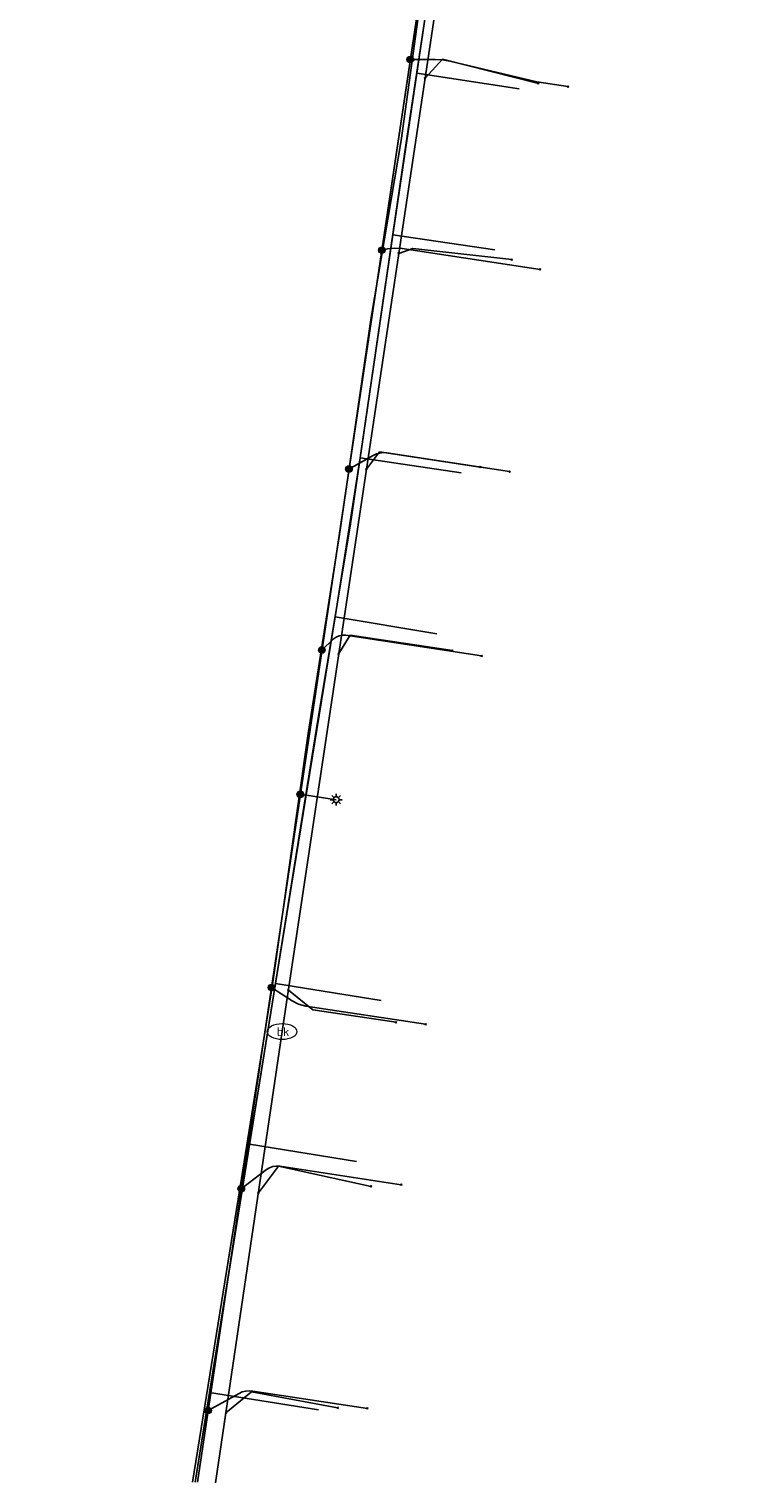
# Model space of a CAD drawing. Header units: metres. Extents: x 253430 to 254090, y 592748 to 593165.
# Tile 4 of 146: x 253508 to 253532, y 592766 to 592815. Entities that reach past the tile are written whole.
import ezdxf
from ezdxf.enums import TextEntityAlignment as Align
from ezdxf.lldxf.tags import DXFTag

# ---------------------------------------------------------------- set-up
doc = ezdxf.new("R2010")
doc.units = ezdxf.units.M
for name, color, linetype in [('B-WE-IE-MEUBILAIR-S', 7, 'Continuous'), ('B-WE-KL-DATA-G', 90, 'KL-DATA-SO'), ('B-WE-KL-DATA_DUCT-G', 90, 'Continuous'), ('B-WE-KL-DATA_KABELBED-G', 90, 'Continuous'), ('B-WE-KL-ET_LS-G', 190, 'KL-LS-SO'), ('B-WE-KL-ET_LS_HULPSTUK-S', 190, 'Continuous'), ('B-WE-KL-ET_LS_KABELBED-G', 190, 'Continuous'), ('B-WE-KL-WATER-G', 170, 'KL-WATER-SO'), ('B-WE-KL-WATER-S', 170, 'Continuous'), ('B-WE-KL-WATER_HULPSTUK-S', 170, 'Continuous')]:
    doc.layers.add(name, color=color, linetype=linetype)
doc.styles.add('NLCS-ISO', font='txt')
doc.styles.get("Standard").update_dxf_attribs({"font": 'simplex.shx'})
tags = doc.linetypes.add('KL-DATA-SO', pattern='A,4,-1,[101,NLCS.SHX,S=0.5,R=0,X=0,Y=0],-1,4,-1,["D",Standard,S=1,R=0,X=-0.25,Y=-0.5],-1.5', length=12.5).pattern_tags.tags
tags[18] = DXFTag(74, 10)
tags = doc.linetypes.add('KL-LS-SO', pattern='A,4,-1,[103,NLCS.SHX,S=0.75,R=0,X=0,Y=0],-1,4,-1,["L",Standard,S=1,R=0,X=0,Y=-0.5],-2', length=13).pattern_tags.tags
tags[18] = DXFTag(74, 10)
doc.linetypes.add('KL-WATER-SO', pattern='A,7,-0.5,[168,NLCS.SHX,S=0.75,R=0,X=0.75,Y=0],-2', length=9.5)

# ---------------------------------------------------------------- blocks, each defined once
blk = doc.blocks.new('SKL-WTB_HULP_OVERIG-SO')
at = {"color": 0, "linetype": 'ByBlock', "lineweight": 18}
for points in [[(-0.14, 0.14), (0.14, -0.14)], [(0.14, 0.14), (-0.14, -0.14)]]:
    blk.add_lwpolyline(points, dxfattribs=at)
at = {"color": 0, "linetype": 'ByBlock', "lineweight": 18, "style": 'NLCS-ISO', "flags": 1}
for tag, p in [('TYPE', (1.5, 0)), ('OMSCHRIJVING', (1.5, -3)), ('LABEL', (1.5, -1.5))]:
    blk.add_attdef(tag, p, '', height=1, dxfattribs=at)
blk = doc.blocks.new('SKL-WATER_BRANDKRAAN_BRANDPUT-SO')
at = {"color": 0, "linetype": 'ByBlock', "lineweight": 18}
blk.add_ellipse((0, 0), major_axis=(2.5, 0), ratio=0.54, dxfattribs=at)
at = {"color": 0, "linetype": 'ByBlock', "lineweight": 18, "style": 'NLCS-ISO'}
blk.add_text('bk', height=1.5, dxfattribs=at).set_placement((0.16, 0), align=Align.MIDDLE_CENTER)
blk = doc.blocks.new('SKL-WTB_HULP_MOF-SO')
at = {"linetype": 'ByBlock', "lineweight": 18}
h = blk.add_hatch(color=0, dxfattribs=at)
h.dxf.hatch_style = 1
h.paths.add_polyline_path([(-0.5625, 0, 1), (0.5625, 0, 1)])
at = {"color": 0, "linetype": 'ByBlock', "lineweight": 18}
blk.add_circle((0, 0), 0.5625, dxfattribs=at)
at = {"color": 0, "linetype": 'ByBlock', "lineweight": 18, "style": 'NLCS-ISO', "flags": 1}
for tag, p in [('TYPE', (1.5, 0)), ('OMSCHRIJVING', (1.5, -3)), ('LABEL', (1.5, -1.5))]:
    blk.add_attdef(tag, p, '', height=1, dxfattribs=at)
blk = doc.blocks.new('SIE-MEUBILAIR_PAAL_LICHTMAST-SO')
for points in [[(-0.62, 0), (-1, 0)], [(-0.71, 0.71), (-0.44, 0.44)], [(0, 1), (0, 0.62)], [(0.44, 0.44), (0.71, 0.71)], [(1, 0), (0.62, 0)], [(-0.71, -0.71), (-0.44, -0.44)], [(0, -0.62), (0, -1)], [(0.44, -0.44), (0.71, -0.71)]]:
    blk.add_lwpolyline(points)
blk.add_circle((0, 0), 0.5)

msp = doc.modelspace()

# ---------------------------------------------------------------- linework, layer by layer
at = {"layer": 'B-WE-KL-DATA-G'}
for points in [[(253509.389, 592909.486), (253508.554, 592901.05), (253508.302, 592899.823), (253507.109, 592892.108), (253506.047, 592884.605), (253505.866, 592883.654), (253506.063, 592883.003), (253507.292, 592882.526), (253508.73, 592882.172), (253512.158, 592881.664), (253520.845, 592880.385), (253530.087, 592879.03), (253530.791, 592878.737), (253531.093, 592878.354), (253531.171, 592878.168), (253530.435, 592873.845), (253529.456, 592867.826), (253524.495, 592836.149), (253523.173, 592827.049), (253521.82, 592817.917), (253520.843, 592811.419), (253518.948, 592798.474), (253517.862, 592791.986), (253513.706, 592766.188)], [(253513.706, 592766.188), (253517.862, 592791.986), (253518.948, 592798.474), (253520.843, 592811.419), (253521.82, 592817.917), (253523.173, 592827.049), (253524.495, 592836.149), (253528.965, 592864.688), (253532.49, 592864.136)], [(253513.706, 592766.188), (253517.862, 592791.986), (253518.948, 592798.474), (253520.843, 592811.419), (253521.82, 592817.917), (253523.173, 592827.049), (253524.495, 592836.149), (253528.748, 592863.305), (253532.286, 592862.751)], [(253513.706, 592766.188), (253517.862, 592791.986), (253518.948, 592798.474), (253520.843, 592811.419), (253521.82, 592817.917), (253523.173, 592827.049), (253524.495, 592836.149), (253526.276, 592847.52), (253529.766, 592846.973)], [(253513.706, 592766.188), (253517.862, 592791.986), (253518.948, 592798.474), (253520.843, 592811.419), (253521.82, 592817.917), (253523.173, 592827.049), (253524.495, 592836.149), (253526.09, 592846.334), (253529.587, 592845.786)], [(253513.706, 592766.188), (253517.862, 592791.986), (253518.948, 592798.474), (253520.843, 592811.419), (253521.908, 592818.509), (253523.173, 592827.049), (253523.651, 592830.328), (253527.077, 592829.805)], [(253513.706, 592766.188), (253517.862, 592791.986), (253518.948, 592798.474), (253520.843, 592811.419), (253521.82, 592817.917), (253523.173, 592827.049), (253523.474, 592829.117), (253526.898, 592828.618)], [(253520.671, 592811.5), (253522.003, 592821.149)], [(253520.671, 592811.5), (253522.003, 592821.149)], [(253513.706, 592766.188), (253517.862, 592791.986), (253518.948, 592798.474), (253520.843, 592811.419), (253521.196, 592813.767), (253524.655, 592813.247)], [(253519.654, 592805.522), (253520.671, 592811.5)], [(253519.654, 592805.522), (253520.671, 592811.5)], [(253513.706, 592766.188), (253517.862, 592791.986), (253518.948, 592798.474), (253520.388, 592808.313), (253523.834, 592807.809)], [(253518.582, 592798.193), (253519.654, 592805.522)], [(253518.582, 592798.193), (253519.654, 592805.522)], [(253522.7, 592800.276), (253519.285, 592800.776), (253518.948, 592798.474), (253517.862, 592791.986), (253513.706, 592766.188)], [(253517.529, 592791.469), (253518.582, 592798.193)], [(253517.529, 592791.469), (253518.582, 592798.193)], [(253513.706, 592766.188), (253517.862, 592791.986), (253518.436, 592795.414), (253521.877, 592794.838)], [(253516.316, 592782.994), (253517.529, 592791.469)], [(253516.316, 592782.994), (253517.529, 592791.469)], [(253513.706, 592766.188), (253516.419, 592783.027), (253519.998, 592782.45)], [(253515.275, 592776.442), (253516.316, 592782.994)], [(253515.275, 592776.442), (253516.316, 592782.994)], [(253519.161, 592777.014), (253515.545, 592777.597), (253513.706, 592766.188)], [(253514.15, 592769.459), (253515.275, 592776.442)], [(253514.15, 592769.459), (253515.275, 592776.442)], [(253513.619, 592766.192), (253514.15, 592769.459)], [(253513.619, 592766.192), (253514.15, 592769.459)], [(253513.706, 592766.188), (253514.194, 592769.219), (253517.873, 592768.627)]]:
    msp.add_lwpolyline(points, dxfattribs=at)
at = {"layer": 'B-WE-KL-DATA_DUCT-G'}
for points in [[(253513.706, 592766.188), (253516.419, 592783.027), (253518.436, 592795.414), (253519.285, 592800.776), (253520.388, 592808.313), (253523.348, 592828.254), (253524.495, 592836.149), (253528.965, 592864.688), (253531.171, 592878.168), (253530.791, 592878.737), (253530.087, 592879.03), (253515.454, 592881.179), (253508.73, 592882.172), (253507.292, 592882.526), (253506.063, 592883.003), (253505.866, 592883.654), (253507.109, 592892.108), (253508.302, 592899.823), (253508.554, 592901.05), (253509.389, 592909.486)], [(253531.171, 592878.168), (253528.965, 592864.688), (253524.495, 592836.149), (253523.348, 592828.254), (253520.388, 592808.313), (253519.285, 592800.776), (253518.436, 592795.414), (253516.419, 592783.027), (253513.706, 592766.188)]]:
    msp.add_lwpolyline(points, dxfattribs=at)
at = {"layer": 'B-WE-KL-DATA_KABELBED-G'}
for points in [[(253521.196, 592813.767), (253523.348, 592828.254)], [(253520.388, 592808.313), (253521.196, 592813.767)], [(253524.655, 592813.247), (253521.196, 592813.767)], [(253520.388, 592808.313), (253519.285, 592800.776)], [(253523.834, 592807.809), (253520.388, 592808.313)], [(253519.285, 592800.776), (253518.436, 592795.414)], [(253522.7, 592800.276), (253519.285, 592800.776)], [(253518.436, 592795.414), (253516.419, 592783.027)], [(253521.877, 592794.838), (253518.436, 592795.414)], [(253516.419, 592783.027), (253515.545, 592777.597)], [(253519.998, 592782.45), (253516.419, 592783.027)], [(253515.545, 592777.597), (253514.194, 592769.219)], [(253519.161, 592777.014), (253515.545, 592777.597)], [(253513.706, 592766.188), (253514.194, 592769.219)], [(253517.873, 592768.627), (253514.194, 592769.219)]]:
    msp.add_lwpolyline(points, dxfattribs=at)
at = {"layer": 'B-WE-KL-ET_LS-G'}
for points in [[(253513.782, 592766.185), (253523.063, 592828.164), (253524.149, 592836.345), (253530.814, 592876.772), (253531.157, 592878.118), (253531.259, 592878.776), (253532.433, 592878.591)], [(253513.782, 592766.185), (253522.086, 592821.64)], [(253520.977, 592814.234), (253521.815, 592814.234), (253522.063, 592814.22), (253522.308, 592814.176), (253525.258, 592813.478), (253526.304, 592813.318)], [(253520.012, 592807.795), (253520.208, 592807.836), (253520.454, 592807.865), (253520.7, 592807.85), (253525.366, 592807.142)], [(253518.905, 592800.402), (253519.719, 592800.861), (253519.83, 592800.912), (253519.944, 592800.943), (253520.062, 592800.955), (253520.184, 592800.946), (253524.33, 592800.316)], [(253517.99, 592794.29), (253518.375, 592794.652), (253518.47, 592794.725), (253518.573, 592794.772), (253518.685, 592794.792), (253518.804, 592794.786), (253523.385, 592794.091)], [(253517.26, 592789.417), (253518.471, 592789.235)], [(253516.283, 592782.892), (253516.985, 592782.439), (253517.204, 592782.328), (253517.442, 592782.266), (253521.496, 592781.651)], [(253515.266, 592776.099), (253516.117, 592776.743), (253516.22, 592776.807), (253516.328, 592776.847), (253516.443, 592776.864), (253516.563, 592776.857), (253520.673, 592776.233)], [(253514.144, 592768.607), (253515.188, 592769.182), (253515.299, 592769.233), (253515.414, 592769.263), (253515.532, 592769.274), (253515.654, 592769.265), (253519.526, 592768.677)]]:
    msp.add_lwpolyline(points, dxfattribs=at)
at = {"layer": 'B-WE-KL-ET_LS_KABELBED-G'}
msp.add_lwpolyline([(253513.782, 592766.185), (253522.086, 592821.64)], dxfattribs=at)
at = {"layer": 'B-WE-KL-WATER-G'}
for points in [[(253516.645, 592781.403), (253522.583, 592820.973)], [(253521.477, 592813.6), (253522.067, 592814.243), (253525.309, 592813.425)], [(253520.589, 592807.682), (253521.067, 592807.851), (253524.405, 592807.473)], [(253519.495, 592800.393), (253519.937, 592800.983), (253523.341, 592800.466)], [(253518.561, 592794.171), (253518.947, 592794.794), (253522.4, 592794.27)], [(253516.856, 592782.807), (253517.687, 592782.143), (253520.494, 592781.717)], [(253514.399, 592766.162), (253516.645, 592781.403)], [(253515.842, 592775.956), (253516.518, 592776.864), (253519.653, 592776.176)], [(253514.748, 592768.53), (253515.608, 592769.243), (253518.517, 592768.698)]]:
    msp.add_lwpolyline(points, dxfattribs=at)

# ---------------------------------------------------------------- block references
at = {"layer": 'B-WE-IE-MEUBILAIR-S', "xscale": 0.2, "yscale": 0.2, "zscale": 0.2}
msp.add_blockref('SIE-MEUBILAIR_PAAL_LICHTMAST-SO', (253518.471, 592789.235), dxfattribs=at)
at = {"layer": 'B-WE-KL-ET_LS_HULPSTUK-S', "xscale": 0.2, "yscale": 0.2, "zscale": 0.2}
for name, p in [('SKL-WTB_HULP_MOF-SO', (253520.977, 592814.234)), ('SKL-WTB_HULP_OVERIG-SO', (253526.304, 592813.318)), ('SKL-WTB_HULP_MOF-SO', (253520.012, 592807.795)), ('SKL-WTB_HULP_OVERIG-SO', (253525.366, 592807.142)), ('SKL-WTB_HULP_MOF-SO', (253518.905, 592800.402)), ('SKL-WTB_HULP_OVERIG-SO', (253524.33, 592800.316)), ('SKL-WTB_HULP_MOF-SO', (253517.99, 592794.29)), ('SKL-WTB_HULP_OVERIG-SO', (253523.385, 592794.091)), ('SKL-WTB_HULP_MOF-SO', (253517.26, 592789.417)), ('SKL-WTB_HULP_MOF-SO', (253516.283, 592782.892)), ('SKL-WTB_HULP_OVERIG-SO', (253521.496, 592781.651)), ('SKL-WTB_HULP_MOF-SO', (253515.266, 592776.099)), ('SKL-WTB_HULP_OVERIG-SO', (253520.673, 592776.233)), ('SKL-WTB_HULP_MOF-SO', (253514.144, 592768.607)), ('SKL-WTB_HULP_OVERIG-SO', (253519.526, 592768.677))]:
    msp.add_blockref(name, p, dxfattribs=at)
at = {"layer": 'B-WE-KL-WATER-S', "xscale": 0.2, "yscale": 0.2, "zscale": 0.2}
msp.add_blockref('SKL-WATER_BRANDKRAAN_BRANDPUT-SO', (253516.645, 592781.403), dxfattribs=at)
at = {"layer": 'B-WE-KL-WATER_HULPSTUK-S', "xscale": 0.2, "yscale": 0.2, "zscale": 0.2}
for p in [(253521.477, 592813.6), (253525.309, 592813.425), (253520.589, 592807.682), (253524.405, 592807.473), (253519.495, 592800.393), (253523.341, 592800.466), (253518.561, 592794.171), (253522.4, 592794.27), (253516.856, 592782.807), (253520.494, 592781.717), (253515.842, 592775.956), (253519.653, 592776.176), (253514.748, 592768.53), (253518.517, 592768.698)]:
    msp.add_blockref('SKL-WTB_HULP_OVERIG-SO', p, dxfattribs=at)

doc.saveas('drawing.dxf')
